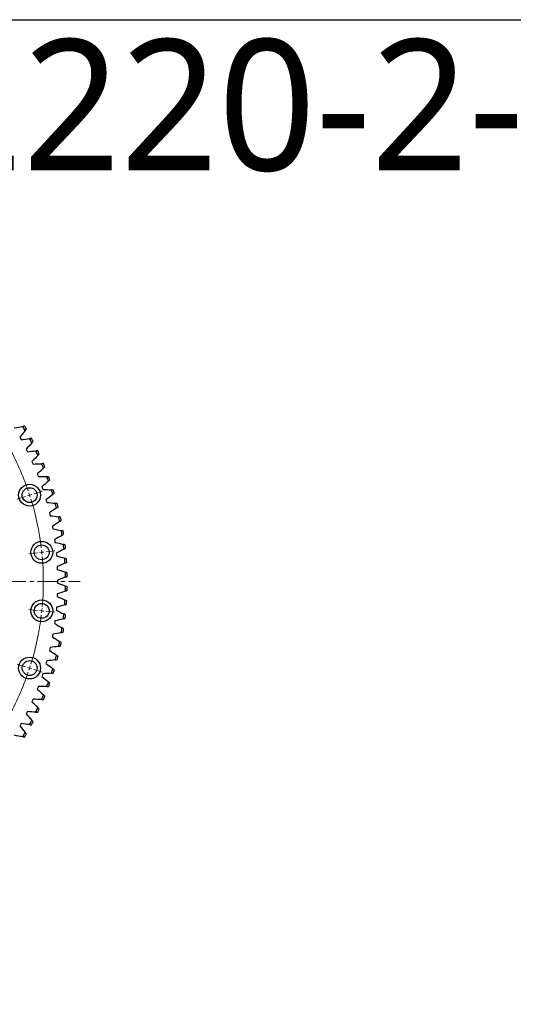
# Model space of a CAD drawing. Header units: millimetres. Extents: x 54 to 3293, y 7577 to 9947.
# Tile 8 of 13: x 1109 to 1673, y 8821 to 9947. Entities that reach past the tile are written whole.
import ezdxf

# ---------------------------------------------------------------- set-up
doc = ezdxf.new("R2010")
doc.units = ezdxf.units.MM
doc.header["$LTSCALE"] = 10
doc.linetypes.add('CENTER', pattern=[10.16, 6.35, -1.27, 1.27, -1.27])

msp = doc.modelspace()

# ---------------------------------------------------------------- linework, layer by layer
at = {"color": 7, "linetype": 'Continuous', "lineweight": 25}
for p, q in [((1108.9, 9469.8), (1109.7, 9468.3)), ((1109.7, 9468.3), (1110.5, 9466.9)), ((1116.2, 9456.1), (1116.9, 9454.6)), ((1116.9, 9454.6), (1117.7, 9453.1)), ((1122.9, 9442), (1123.5, 9440.5)), ((1123.5, 9440.5), (1124.2, 9439)), ((1128.9, 9427.7), (1129.5, 9426.2)), ((1129.5, 9426.2), (1130.1, 9424.6)), ((1134.2, 9413.1), (1134.8, 9411.5)), ((1134.8, 9411.5), (1135.3, 9410)), ((1138.9, 9398.3), (1139.4, 9396.7)), ((1139.4, 9396.7), (1139.8, 9395.1)), ((1142.9, 9383.3), (1143.3, 9381.7)), ((1143.3, 9381.7), (1143.6, 9380)), ((1146.2, 9368.1), (1146.5, 9366.5)), ((1146.5, 9366.5), (1146.8, 9364.8)), ((1148.7, 9352.8), (1149, 9351.1)), ((1149, 9351.1), (1149.2, 9349.5)), ((1150.6, 9337.3), (1150.8, 9335.7)), ((1150.8, 9335.7), (1150.9, 9334)), ((1151.8, 9321.8), (1151.8, 9320.2)), ((1151.8, 9320.2), (1151.9, 9318.5)), ((1152.2, 9306.3), (1152.2, 9304.7)), ((1152.2, 9304.7), (1152.2, 9303)), ((1151.9, 9290.8), (1151.8, 9289.1)), ((1151.8, 9289.1), (1151.8, 9287.5)), ((1150.9, 9275.3), (1150.8, 9273.6)), ((1150.8, 9273.6), (1150.6, 9272)), ((1149, 9258.2), (1148.7, 9256.6)), ((1149.2, 9259.8), (1149, 9258.2)), ((1146.5, 9242.9), (1146.2, 9241.2)), ((1146.8, 9244.5), (1146.5, 9242.9)), ((1143.3, 9227.7), (1142.9, 9226)), ((1143.6, 9229.3), (1143.3, 9227.7)), ((1139.4, 9212.6), (1138.9, 9211)), ((1139.8, 9214.2), (1139.4, 9212.6)), ((1134.8, 9197.8), (1134.2, 9196.2)), ((1135.3, 9199.3), (1134.8, 9197.8)), ((1129.5, 9183.2), (1128.9, 9181.6)), ((1130.1, 9184.7), (1129.5, 9183.2)), ((1123.5, 9168.8), (1122.9, 9167.3)), ((1124.2, 9170.3), (1123.5, 9168.8)), ((1116.9, 9154.7), (1116.2, 9153.3)), ((1117.7, 9156.2), (1116.9, 9154.7)), ((1109.7, 9141), (1108.9, 9139.6)), ((1110.5, 9142.4), (1109.7, 9141))]:
    msp.add_line(p, q, dxfattribs=at)
at = {"color": 0, "linetype": 'Continuous', "lineweight": 18}
for p, q in [((1115.5, 9402), (1105.9, 9398.9)), ((1120.2, 9403.5), (1117.8, 9402.8)), ((1120.2, 9403.5), (1122.6, 9404.3)), ((1125, 9405.1), (1134.5, 9408.2)), ((1129.1, 9337.6), (1119.2, 9336.5)), ((1134.1, 9338.1), (1131.6, 9337.8)), ((1134.1, 9338.1), (1136.6, 9338.4)), ((1139.1, 9338.6), (1149, 9339.7)), ((1129.1, 9271.7), (1119.2, 9272.8)), ((1134.1, 9271.2), (1131.6, 9271.5)), ((1134.1, 9271.2), (1136.6, 9270.9)), ((1139.1, 9270.7), (1149, 9269.6)), ((1115.5, 9207.3), (1105.9, 9210.4)), ((1120.2, 9205.8), (1117.8, 9206.5)), ((1120.2, 9205.8), (1122.6, 9205)), ((1125, 9204.2), (1134.5, 9201.1))]:
    msp.add_line(p, q, dxfattribs=at)
at = {"linetype": 'CENTER', "lineweight": 18, "ltscale": 0.35}
msp.add_line((453.7, 9304.7), (1178.1, 9304.7), dxfattribs=at)
msp.add_lwpolyline([(53.5, 9947), (3292.8, 9947), (3292.8, 7576.5), (53.5, 7576.5)], close=True)
at = {"color": 7, "linetype": 'Continuous', "lineweight": 25}
for centre, radius in [((1120.2, 9403.5), 12.5), ((1120.2, 9403.5), 8.5), ((1134.1, 9338.1), 12.5), ((1134.1, 9338.1), 8.5), ((1134.1, 9271.2), 12.5), ((1134.1, 9271.2), 8.5), ((1120.2, 9205.8), 12.5), ((1120.2, 9205.8), 8.5)]:
    msp.add_circle(centre, radius, dxfattribs=at)
for radius, start, end in [(345.5, 29.9797, 30.9026), (347.5, 30.1156, 30.7668), (345.5, 27.3327, 28.2556), (347.5, 27.4685, 28.1197), (345.5, 24.6856, 25.6085), (347.5, 24.8215, 25.4727), (345.5, 22.0386, 22.9614), (347.5, 22.1744, 22.8256), (345.5, 19.3915, 20.3144), (347.5, 19.5273, 20.1785), (345.5, 16.7444, 17.6673), (347.5, 16.8803, 17.5315), (345.5, 14.0974, 15.0203), (347.5, 14.2332, 14.8844), (345.5, 11.4503, 12.3732), (347.5, 11.5862, 12.2374), (345.5, 8.8033, 9.7261), (347.5, 8.9391, 9.5903), (345.5, 6.1562, 7.0791), (347.5, 6.292, 6.9433), (345.5, 3.5092, 4.432), (347.5, 3.645, 4.2962), (345.5, 0.8621, 1.785), (347.5, 0.9979, 1.6491), (345.5, 358.215, 359.1379), (347.5, 358.3509, 359.0021), (345.5, 355.568, 356.4908), (347.5, 355.7038, 356.355), (345.5, 352.9209, 353.8438), (347.5, 353.0567, 353.708), (345.5, 350.2739, 351.1967), (347.5, 350.4097, 351.0609), (345.5, 347.6268, 348.5497), (347.5, 347.7626, 348.4138), (345.5, 344.9797, 345.9026), (347.5, 345.1156, 345.7668), (345.5, 342.3327, 343.2556), (347.5, 342.4685, 343.1197), (345.5, 339.6856, 340.6085), (347.5, 339.8215, 340.4727), (345.5, 337.0386, 337.9614), (347.5, 337.1744, 337.8256), (345.5, 334.3915, 335.3144), (347.5, 334.5273, 335.1785), (345.5, 331.7444, 332.6673), (347.5, 331.8803, 332.5315), (345.5, 329.0974, 330.0203), (347.5, 329.2332, 329.8844)]:
    msp.add_arc((815.9, 9304.7), radius, start, end, dxfattribs=at)
at = {"color": 0, "linetype": 'Continuous', "lineweight": 18}
for start, end in [(18.8952, 29.1048), (18, 18.4476), (17.5524, 18), (6.8952, 17.1048), (6, 6.4476), (5.5524, 6), (354.8952, 5.1048), (342.8952, 353.1048), (353.5524, 354), (354, 354.4476), (342, 342.4476), (330.8952, 341.1048), (341.5524, 342)]:
    msp.add_arc((815.9, 9304.7), 320, start, end, dxfattribs=at)
at = {"color": 7, "linetype": 'Continuous', "lineweight": 25}
for points in [[(1102.7, 9480.3), (1105.9, 9481), (1109.1, 9481.6), (1112.3, 9482.1)], [(1114.5, 9482.4), (1113.7, 9482.3), (1113, 9482.2), (1112.3, 9482.1)], [(1115.1, 9477.3), (1115.6, 9477.9), (1116, 9478.4), (1116.5, 9479)], [(1115.1, 9477.3), (1113.1, 9474.7), (1111, 9472.2), (1108.9, 9469.8)], [(1110.5, 9466.9), (1113.7, 9467.4), (1117, 9467.9), (1120.2, 9468.2)], [(1122.4, 9468.4), (1121.6, 9468.4), (1120.9, 9468.3), (1120.2, 9468.2)], [(1122.8, 9463.3), (1120.7, 9460.8), (1118.5, 9458.4), (1116.2, 9456.1)], [(1122.8, 9463.3), (1123.3, 9463.8), (1123.7, 9464.4), (1124.2, 9464.9)], [(1117.7, 9453.1), (1120.9, 9453.5), (1124.2, 9453.8), (1127.4, 9454)], [(1129.8, 9448.9), (1127.6, 9446.6), (1125.2, 9444.3), (1122.9, 9442)], [(1129.6, 9454.1), (1128.9, 9454.1), (1128.1, 9454), (1127.4, 9454)], [(1129.8, 9448.9), (1130.3, 9449.5), (1130.8, 9450), (1131.3, 9450.5)], [(1124.2, 9439), (1127.5, 9439.2), (1130.7, 9439.4), (1134, 9439.4)], [(1136.1, 9434.3), (1133.8, 9432), (1131.4, 9429.8), (1128.9, 9427.7)], [(1136.2, 9439.5), (1135.4, 9439.5), (1134.7, 9439.5), (1134, 9439.4)], [(1136.1, 9434.3), (1136.6, 9434.8), (1137.2, 9435.3), (1137.7, 9435.8)], [(1130.1, 9424.6), (1133.3, 9424.7), (1136.6, 9424.7), (1139.9, 9424.6)], [(1142, 9424.5), (1141.3, 9424.6), (1140.6, 9424.6), (1139.9, 9424.6)], [(1141.8, 9419.4), (1139.3, 9417.2), (1136.8, 9415.1), (1134.2, 9413.1)], [(1135.3, 9410), (1138.6, 9409.9), (1141.8, 9409.8), (1145.1, 9409.5)], [(1141.8, 9419.4), (1142.3, 9419.8), (1142.8, 9420.3), (1143.4, 9420.8)], [(1146.7, 9404.2), (1144.2, 9402.1), (1141.6, 9400.2), (1138.9, 9398.3)], [(1147.2, 9409.3), (1146.5, 9409.4), (1145.8, 9409.5), (1145.1, 9409.5)], [(1146.7, 9404.2), (1147.3, 9404.6), (1147.8, 9405.1), (1148.4, 9405.6)], [(1139.8, 9395.1), (1143.1, 9394.9), (1146.3, 9394.6), (1149.6, 9394.2)], [(1151, 9388.8), (1148.3, 9386.9), (1145.6, 9385), (1142.9, 9383.3)], [(1151.7, 9393.9), (1151, 9394), (1150.3, 9394.1), (1149.6, 9394.2)], [(1151, 9388.8), (1151.5, 9389.2), (1152.1, 9389.7), (1152.7, 9390.1)], [(1143.6, 9380), (1146.9, 9379.7), (1150.1, 9379.2), (1153.3, 9378.7)], [(1155.5, 9378.3), (1154.8, 9378.4), (1154.1, 9378.6), (1153.3, 9378.7)], [(1154.5, 9373.2), (1151.8, 9371.4), (1149, 9369.7), (1146.2, 9368.1)], [(1154.5, 9373.2), (1155.1, 9373.6), (1155.7, 9374), (1156.3, 9374.4)], [(1146.8, 9364.8), (1150, 9364.3), (1153.2, 9363.7), (1156.4, 9363)], [(1157.3, 9357.5), (1154.5, 9355.9), (1151.6, 9354.3), (1148.7, 9352.8)], [(1158.5, 9362.5), (1157.8, 9362.7), (1157.1, 9362.9), (1156.4, 9363)], [(1157.3, 9357.5), (1157.9, 9357.9), (1158.5, 9358.3), (1159.1, 9358.7)], [(1149.2, 9349.5), (1152.4, 9348.8), (1155.6, 9348.1), (1158.7, 9347.2)], [(1160.8, 9346.7), (1160.1, 9346.9), (1159.4, 9347), (1158.7, 9347.2)], [(1159.4, 9341.7), (1160, 9342), (1160.6, 9342.4), (1161.3, 9342.7)], [(1159.4, 9341.7), (1156.5, 9340.2), (1153.6, 9338.7), (1150.6, 9337.3)], [(1150.9, 9334), (1154.1, 9333.2), (1157.2, 9332.3), (1160.3, 9331.4)], [(1162.4, 9330.7), (1161.7, 9330.9), (1161, 9331.1), (1160.3, 9331.4)], [(1160.7, 9325.8), (1157.8, 9324.4), (1154.8, 9323.1), (1151.8, 9321.8)], [(1160.7, 9325.8), (1161.4, 9326.1), (1162, 9326.4), (1162.7, 9326.7)], [(1151.9, 9318.5), (1155, 9317.6), (1158.1, 9316.5), (1161.2, 9315.4)], [(1161.3, 9309.9), (1158.3, 9308.6), (1155.3, 9307.4), (1152.2, 9306.3)], [(1163.2, 9314.7), (1162.6, 9314.9), (1161.9, 9315.2), (1161.2, 9315.4)], [(1161.3, 9309.9), (1162, 9310.1), (1162.7, 9310.4), (1163.3, 9310.7)], [(1152.2, 9303), (1155.3, 9301.9), (1158.3, 9300.7), (1161.3, 9299.5)], [(1163.3, 9298.6), (1162.7, 9298.9), (1162, 9299.2), (1161.3, 9299.5)], [(1151.8, 9287.5), (1154.8, 9286.2), (1157.8, 9284.9), (1160.7, 9283.5)], [(1161.2, 9293.9), (1158.1, 9292.8), (1155, 9291.7), (1151.9, 9290.8)], [(1161.2, 9293.9), (1161.9, 9294.1), (1162.6, 9294.4), (1163.2, 9294.7)], [(1160.3, 9278), (1157.2, 9277), (1154.1, 9276.1), (1150.9, 9275.3)], [(1160.3, 9278), (1161, 9278.2), (1161.7, 9278.4), (1162.4, 9278.6)], [(1162.7, 9282.6), (1162, 9282.9), (1161.4, 9283.2), (1160.7, 9283.5)], [(1150.6, 9272), (1153.6, 9270.6), (1156.5, 9269.1), (1159.4, 9267.6)], [(1161.3, 9266.6), (1160.6, 9266.9), (1160, 9267.3), (1159.4, 9267.6)], [(1148.7, 9256.6), (1151.6, 9255), (1154.5, 9253.5), (1157.3, 9251.8)], [(1158.7, 9262.1), (1155.6, 9261.2), (1152.4, 9260.5), (1149.2, 9259.8)], [(1158.7, 9262.1), (1159.4, 9262.3), (1160.1, 9262.5), (1160.8, 9262.6)], [(1146.2, 9241.2), (1149, 9239.6), (1151.8, 9237.9), (1154.5, 9236.1)], [(1156.4, 9246.3), (1153.2, 9245.6), (1150, 9245), (1146.8, 9244.5)], [(1156.4, 9246.3), (1157.1, 9246.4), (1157.8, 9246.6), (1158.5, 9246.8)], [(1159.1, 9250.7), (1158.5, 9251), (1157.9, 9251.4), (1157.3, 9251.8)], [(1153.3, 9230.6), (1150.1, 9230.1), (1146.9, 9229.6), (1143.6, 9229.3)], [(1153.3, 9230.6), (1154.1, 9230.7), (1154.8, 9230.9), (1155.5, 9231)], [(1156.3, 9234.9), (1155.7, 9235.3), (1155.1, 9235.7), (1154.5, 9236.1)], [(1142.9, 9226), (1145.6, 9224.3), (1148.3, 9222.4), (1151, 9220.5)], [(1152.7, 9219.2), (1152.1, 9219.6), (1151.5, 9220.1), (1151, 9220.5)], [(1138.9, 9211), (1141.6, 9209.1), (1144.2, 9207.2), (1146.7, 9205.1)], [(1149.6, 9215.1), (1146.3, 9214.7), (1143.1, 9214.4), (1139.8, 9214.2)], [(1149.6, 9215.1), (1150.3, 9215.2), (1151, 9215.3), (1151.7, 9215.4)], [(1134.2, 9196.2), (1136.8, 9194.2), (1139.3, 9192.1), (1141.8, 9189.9)], [(1145.1, 9199.8), (1141.8, 9199.6), (1138.6, 9199.4), (1135.3, 9199.3)], [(1145.1, 9199.8), (1145.8, 9199.9), (1146.5, 9199.9), (1147.2, 9200)], [(1148.4, 9203.8), (1147.8, 9204.2), (1147.3, 9204.7), (1146.7, 9205.1)], [(1143.4, 9188.5), (1142.8, 9189), (1142.3, 9189.5), (1141.8, 9189.9)], [(1128.9, 9181.6), (1131.4, 9179.5), (1133.8, 9177.3), (1136.1, 9175)], [(1139.9, 9184.7), (1136.6, 9184.6), (1133.3, 9184.6), (1130.1, 9184.7)], [(1137.7, 9173.5), (1137.2, 9174), (1136.6, 9174.5), (1136.1, 9175)], [(1139.9, 9184.7), (1140.6, 9184.7), (1141.3, 9184.8), (1142, 9184.8)], [(1122.9, 9167.3), (1125.2, 9165.1), (1127.6, 9162.7), (1129.8, 9160.4)], [(1134, 9169.9), (1130.7, 9169.9), (1127.5, 9170.1), (1124.2, 9170.3)], [(1134, 9169.9), (1134.7, 9169.9), (1135.4, 9169.9), (1136.2, 9169.9)], [(1116.2, 9153.3), (1118.5, 9150.9), (1120.7, 9148.5), (1122.8, 9146)], [(1127.4, 9155.3), (1124.2, 9155.5), (1120.9, 9155.8), (1117.7, 9156.2)], [(1127.4, 9155.3), (1128.1, 9155.3), (1128.9, 9155.2), (1129.6, 9155.2)], [(1131.3, 9158.8), (1130.8, 9159.3), (1130.3, 9159.8), (1129.8, 9160.4)], [(1120.2, 9141.1), (1117, 9141.4), (1113.7, 9141.9), (1110.5, 9142.4)], [(1120.2, 9141.1), (1120.9, 9141), (1121.6, 9140.9), (1122.4, 9140.9)], [(1124.2, 9144.4), (1123.7, 9144.9), (1123.3, 9145.5), (1122.8, 9146)], [(1112.3, 9127.2), (1109.1, 9127.7), (1105.9, 9128.3), (1102.7, 9129)], [(1108.9, 9139.6), (1111, 9137.1), (1113.1, 9134.6), (1115.1, 9132)], [(1116.5, 9130.3), (1116, 9130.9), (1115.6, 9131.4), (1115.1, 9132)], [(1112.3, 9127.2), (1113, 9127.1), (1113.7, 9127), (1114.5, 9126.9)]]:
    msp.add_open_spline(points, degree=3, dxfattribs=at)

# ---------------------------------------------------------------- texts
at = {"insert": (873.5, 9924.6), "char_height": 150, "width": 1063.213, "attachment_point": 1}
msp.add_mtext('{\\fYu Gothic Medium|b0|i0|c0|p0;\\C1;B2220-2-0695BB}', dxfattribs=at)

doc.saveas('drawing.dxf')
